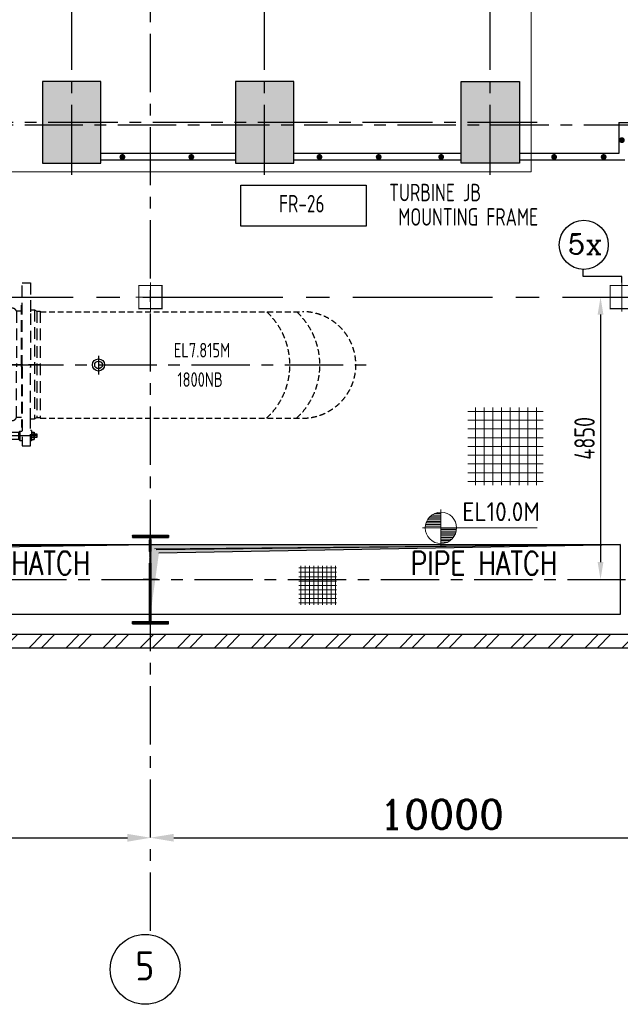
# Model space of a CAD drawing. Extents: x 18893 to 3351893, y -610358 to 406739.
# Tile 36 of 256: x 99788 to 110100, y 322634 to 339539. Entities that reach past the tile are written whole.
import ezdxf
from ezdxf.enums import TextEntityAlignment as Align

# ---------------------------------------------------------------- set-up
doc = ezdxf.new("R2010")
doc.units = 0
doc.header["$LTSCALE"] = 800
doc.header["$MEASUREMENT"] = 0
for name, pattern in [('CENTER', [2, 1.25, -0.25, 0.25, -0.25]), ('CENTER2', [1.125, 0.75, -0.125, 0.125, -0.125]), ('CONTINOUS', [0]), ('HIDDEN', [0.375, 0.25, -0.125])]:
    doc.linetypes.add(name, pattern=pattern)
doc.layers.get('0').update_dxf_attribs({"linetype": 'CONTINUOUS'})
for name, color, linetype in [('0-7-COL', 2, 'CENTER'), ('CENTER', 2, 'CENTER'), ('CL', 2, 'CENTER2'), ('COL', 1, 'CENTER'), ('CW PIPE', 6, 'CONTINUOUS'), ('GRID', 8, 'CENTER'), ('HATCH', 9, 'CONTINUOUS'), ('IPB', 1, 'CONTINUOUS'), ('PIPE OPENING HATCH', 7, 'CONTINUOUS'), ('TGCOL', 2, 'CONTINUOUS'), ('WALL', 6, 'CONTINUOUS')]:
    doc.layers.add(name, color=color, linetype=linetype)
doc.layers.add('DIM', color=4, linetype='CONTINUOUS', lineweight=13)
doc.layers.add('TEXT', color=3, linetype='CONTINUOUS', lineweight=15)
doc.styles.add('ROMANC', font='romanc')
doc.styles.add('ROMANS', font='ISO9.shx', dxfattribs={"width": 0.8})
doc.styles.add('S1', font='SIMPLEX.SHX', dxfattribs={"height": 200})
doc.styles.add('S3', font='ROMANS1.SHX', dxfattribs={"width": 0.8})
doc.styles.get("Standard").update_dxf_attribs({"font": 'ISO9'})
doc.dimstyles.new('STANDARD$0', dxfattribs={"dimtxt": 250, "dimasz": 200, "dimexe": 0, "dimexo": 0, "dimgap": 100, "dimtad": 1, "dimdec": 0, "dimzin": 0, "dimdsep": 46, "dimtxsty": 'S1', "dimcen": 0, "dimadec": 0, "dimazin": 0, "dimtfac": 1, "dimtdec": 0, "dimtmove": 2, "dimatfit": 3, "dimfxl": 0, "dimtolj": 1, "dimtzin": 0, "dimarcsym": 0})

# ---------------------------------------------------------------- blocks, each defined once
blk = doc.blocks.new('*D547')
at = {"layer": 'DIM', "color": 4, "linetype": 'Continuous', "lineweight": -2}
blk.add_line((92438, 325493), (101638, 325493), dxfattribs=at)
at = {"layer": 'DIM', "color": 4, "linetype": 'Continuous'}
for points in [[(92438, 325559), (92438, 325426), (92038, 325493)], [(101638, 325559), (101638, 325426), (102038, 325493)]]:
    blk.add_solid(points, dxfattribs=at)
at = {"layer": 'DIM', "linetype": 'Continuous', "insert": (97664, 325893), "char_height": 500, "attachment_point": 5, "style": 'ROMANC'}
blk.add_mtext('\\A1;10000', dxfattribs=at)
blk = doc.blocks.new('*D548')
at = {"layer": 'DIM', "color": 4, "linetype": 'Continuous', "lineweight": -2}
blk.add_line((102432, 325494), (111632, 325494), dxfattribs=at)
at = {"layer": 'DIM', "color": 4, "linetype": 'Continuous'}
for points in [[(102432, 325560), (102432, 325427), (102032, 325494)], [(111632, 325560), (111632, 325427), (112032, 325494)]]:
    blk.add_solid(points, dxfattribs=at)
at = {"layer": 'DIM', "linetype": 'Continuous', "insert": (107032, 325894), "char_height": 500, "attachment_point": 5, "style": 'ROMANC'}
blk.add_mtext('\\A1;10000', dxfattribs=at)
blk = doc.blocks.new('A$C3BFA195D')
at = {"linetype": 'HIDDEN', "ltscale": 500000}
h = blk.add_hatch(dxfattribs=at)
h.set_pattern_fill('ANSI31', color=256, scale=150, style=0)
h.set_pattern_definition([(45, (-3159.016, -9316.842), (-13.258252, 13.258252), [])])
h.paths.add_polyline_path([(-360, -1858, 0.490497), (-275, -1636), (-485, -1636)])
h.paths.add_polyline_path([(-504, -1603), (-485, -1636), (-275, -1636, 0.470678)])
h = blk.add_hatch(dxfattribs=at)
h.set_pattern_fill('ANSI31', color=256, scale=150, angle=45, style=0)
h.set_pattern_definition([(90, (-3159.016, -9316.842), (-18.75, 4e-15), [])])
h.paths.add_polyline_path([(-485, -1636), (-360, -1858, 0.490497), (-275, -1636)])
h.paths.add_polyline_path([(-504, -1603), (-485, -1636), (-275, -1636, 0.470678)])
at = {"linetype": 'HIDDEN'}
for p, q in [((1057, 0), (-1058, 0)), ((-1058, 0), (-1058, -75)), ((-1058, 0), (-1058, -75)), ((1057, 0), (1057, -75)), ((1057, 0), (1057, -75)), ((-1058, -75), (-830, -75)), ((-1058, -75), (1057, -75)), ((-932, -75), (-932, -275)), ((933, -75), (933, -250)), ((933, -75), (933, -250)), ((933, -75), (933, -275)), ((-1660, -240), (-1660, -1652)), ((-1560, -240), (-1660, -240)), ((-1560, -1652), (-1560, -240)), ((-932, -275), (933, -275)), ((-932, -275), (-915, -300)), ((-932, -275), (-915, -300)), ((914, -325), (-915, -325)), ((-915, -325), (-915, -907)), ((914, -325), (-810, -325)), ((933, -275), (914, -300)), ((914, -325), (914, -417)), ((1734, -1684), (1734, -240)), ((1734, -240), (1874, -240)), ((1874, -240), (1874, -766)), ((-954, -367), (-915, -367)), ((-954, -413), (-954, -367)), ((-915, -413), (-954, -413)), ((914, -417), (-915, -907)), ((0, -402), (0, -646)), ((954, -367), (914, -367)), ((914, -413), (954, -413)), ((914, -417), (1031, -619)), ((954, -413), (954, -367)), ((-1545, -534), (-1560, -534)), ((-1545, -1652), (-1545, -534)), ((-1225, -534), (-1210, -534)), ((-1225, -1652), (-1225, -534)), ((-1210, -1652), (-1210, -534)), ((-1150, -534), (-1210, -534)), ((-1150, -2689), (-1150, -534)), ((1031, -619), (0, -1650)), ((1233, -736), (1031, -619)), ((1325, -626), (1325, -2721)), ((1400, -626), (1325, -626)), ((1385, -1684), (1385, -626)), ((1400, -1684), (1400, -626)), ((1719, -1684), (1719, -626)), ((1719, -626), (1734, -626)), ((-1545, -682), (-1435, -682)), ((-1435, -682), (-1435, -1652)), ((-1335, -682), (-1335, -1652)), ((-1335, -682), (-1225, -682)), ((743, -2564), (1233, -736)), ((1325, -736), (1233, -736)), ((1325, -736), (1325, -2564)), ((1485, -726), (1400, -726)), ((1485, -726), (1485, -1684)), ((1634, -726), (1634, -1684)), ((1719, -726), (1634, -726)), ((1874, -704), (1944, -704)), ((1874, -764), (1874, -1694)), ((1874, -764), (1874, -1694)), ((1944, -704), (1944, -2577)), ((1944, -704), (1984, -726)), ((1984, -726), (1984, -2555)), ((1984, -726), (2044, -726)), ((2044, -726), (2044, -2555)), ((-1090, -996), (-1150, -996)), ((-1090, -996), (-1060, -1008)), ((-1090, -2286), (-1090, -996)), ((-1060, -2274), (-1060, -1008)), ((-1060, -1008), (-856, -1008)), ((-950, -1652), (-950, -1008)), ((-915, -907), (-856, -1008)), ((-856, -1008), (-308, -1958)), ((-1660, -3040), (-1660, -1652)), ((-1620, -1752), (-1620, -1552)), ((-1620, -1552), (-1590, -1552)), ((-1604, -1682), (-1604, -1622)), ((-1590, -1552), (-1590, -1752)), ((-1560, -1652), (-1560, -3040)), ((-1545, -1652), (-1545, -2689)), ((-1435, -2542), (-1435, -1640)), ((-1335, -2542), (-1335, -1652)), ((-1225, -1652), (-1225, -2689)), ((-1210, -1652), (-1210, -2689)), ((-950, -1652), (-950, -2272)), ((-870, -1540), (-830, -1540)), ((-870, -1740), (-870, -1540)), ((-850, -1680), (-850, -1620)), ((-830, -1540), (-830, -1740)), ((0, -1650), (-308, -1958)), ((855, -1741), (907, -1548)), ((892, -1679), (908, -1621)), ((945, -1559), (893, -1752)), ((907, -1548), (945, -1559)), ((1325, -2574), (1325, -1684)), ((1325, -1684), (1325, -2574)), ((1325, -1684), (1325, -2574)), ((1385, -1684), (1385, -2721)), ((1400, -1684), (1400, -2721)), ((1485, -2555), (1485, -1684)), ((1634, -2555), (1634, -1684)), ((1719, -1684), (1719, -2721)), ((1734, -1684), (1734, -3040)), ((1874, -2594), (1874, -1684)), ((1874, -2594), (1874, -1684)), ((-1590, -1752), (-1620, -1752)), ((-830, -1740), (-870, -1740)), ((893, -1752), (855, -1741)), ((237, -2272), (-308, -1958)), ((-1090, -2286), (-1150, -2286)), ((-1090, -2286), (-1060, -2274)), ((-1063, -2272), (237, -2272)), ((743, -2564), (237, -2272)), ((-1545, -2689), (-1560, -2689)), ((-1545, -2542), (-1435, -2542)), ((-1335, -2542), (-1225, -2542)), ((-1225, -2689), (-1210, -2689)), ((-1150, -2689), (-1210, -2689)), ((1325, -2564), (743, -2564)), ((1485, -2555), (1400, -2555)), ((1719, -2555), (1634, -2555)), ((1874, -2577), (1944, -2577)), ((1874, -3040), (1874, -2594)), ((1944, -2577), (1984, -2555)), ((1984, -2555), (2044, -2555)), ((-1773, -2838), (-1770, -2835)), ((-1773, -2838), (-1680, -2838)), ((-1773, -2896), (-1773, -2838)), ((-1770, -2835), (-1680, -2835)), ((-1770, -2899), (-1770, -2835)), ((-1728, -2819), (-1728, -2914)), ((-1680, -2803), (-1724, -2803)), ((-1724, -2803), (-1724, -2898)), ((-1680, -2867), (-1680, -2777)), ((-1680, -2777), (-1660, -2777)), ((-1680, -2867), (-1680, -2957)), ((-1520, -2787), (-1560, -2787)), ((-1520, -2947), (-1520, -2787)), ((-1520, -2787), (-1500, -2803)), ((-1500, -2803), (1674, -2802)), ((-1500, -2803), (-1500, -2930)), ((1400, -2721), (1325, -2721)), ((1694, -2785), (1674, -2802)), ((1674, -2929), (1674, -2802)), ((1694, -2785), (1694, -2945)), ((1694, -2785), (1734, -2785)), ((1719, -2721), (1734, -2721)), ((1894, -2775), (1874, -2775)), ((1894, -2775), (1894, -2955)), ((1894, -2802), (1938, -2802)), ((1894, -2833), (1984, -2833)), ((1894, -2836), (1987, -2836)), ((1938, -2802), (1938, -2833)), ((1938, -2928), (1938, -2833)), ((1942, -2912), (1942, -2818)), ((1987, -2836), (1984, -2833)), ((1984, -2833), (1984, -2897)), ((1987, -2836), (1987, -2894)), ((-1680, -2896), (-1773, -2896)), ((-1773, -2896), (-1770, -2899)), ((-1680, -2899), (-1770, -2899)), ((-1724, -2930), (-1724, -2898)), ((-1680, -2930), (-1724, -2930)), ((-1680, -2957), (-1660, -2957)), ((-1560, -3040), (-1660, -3040)), ((-1520, -2947), (-1560, -2947)), ((-1520, -2947), (-1500, -2930)), ((1674, -2929), (-1500, -2930)), ((1694, -2945), (1674, -2929)), ((1694, -2945), (1734, -2945)), ((1734, -3040), (1874, -3040)), ((1894, -2955), (1874, -2955)), ((1987, -2894), (1894, -2894)), ((1984, -2897), (1894, -2897)), ((1894, -2928), (1938, -2928)), ((1987, -2894), (1984, -2897))]:
    blk.add_line(p, q, dxfattribs=at)
at = {"color": 2, "linetype": 'CENTER'}
for p, q in [((0, 0), (0, -2476)), ((1350, -300), (914, -417)), ((1350, -300), (915, -300)), ((1350, -300), (1031, -619)), ((1233, -736), (1350, -300)), ((1350, -300), (1350, -736)), ((1987, -2865), (-1773, -2865))]:
    blk.add_line(p, q, dxfattribs=at)
at = {"linetype": 'HIDDEN', "ltscale": 100000}
for p, q in [((914, -300), (-915, -300)), ((-982, -390), (-887, -390)), ((982, -390), (887, -390))]:
    blk.add_line(p, q, dxfattribs=at)
at = {"linetype": 'HIDDEN', "ltscale": 500000}
for p, q in [((-915, -300), (-915, -325)), ((914, -325), (914, -300)), ((-1724, -2803), (-1728, -2819)), ((1942, -2818), (1938, -2802)), ((-1728, -2914), (-1724, -2930)), ((1734, -3040), (1874, -3040)), ((1942, -2912), (1938, -2928))]:
    blk.add_line(p, q, dxfattribs=at)
at = {"color": 2, "linetype": 'HIDDEN'}
for p, q in [((0, -662), (362, -1288)), ((988, -1650), (362, -1288)), ((2044, -1650), (-1660, -1650))]:
    blk.add_line(p, q, dxfattribs=at)
at = {"linetype": 'HIDDEN'}
for centre, radius, start, end in [((-1385, -682), 50, 0, 180), ((1560, -756), 80.5, 22.2656, 157.7344), ((-1120, -2253), 1272, 28.2822, 78.0051), ((-403, -1714), 150, 284.8953, 133.5162), ((-298, -2120), 556, 344.1042, 57.6539), ((-1385, -2542), 50, 180, 0), ((1560, -2524), 80.5, 202.2656, 337.7344), ((-1696, -2819), 32, 150.3355, 209.6645), ((-1697, -2819), 31.4, 149.7694, 210.2306), ((-1617, -2867), 112, 163.564, 196.436), ((-1611, -2867), 117, 164.2794, 195.7206), ((1911, -2818), 31.4, 329.7694, 30.2306), ((1910, -2818), 32, 330.3355, 29.6645), ((1826, -2865), 117, 344.2794, 15.7206), ((1831, -2865), 112, 343.564, 16.436), ((-1697, -2914), 31.4, 149.7694, 210.2306), ((-1696, -2914), 32, 150.3355, 209.6645), ((1911, -2912), 31.4, 329.7694, 30.2306), ((1910, -2912), 32, 330.3355, 29.6645)]:
    blk.add_arc(centre, radius, start, end, dxfattribs=at)
blk = doc.blocks.new('A$C46F14D0A')
for p, q in [((0, 250), (0, -250)), ((-250, 0), (250, 0))]:
    blk.add_line(p, q)
at = {"const_width": 20, "flags": 128}
blk.add_lwpolyline([(-200, -200), (200, -200), (200, 200), (-200, 200)], close=True, dxfattribs=at)
blk = doc.blocks.new('A$C41E52089')
at = {"layer": 'COL'}
h = blk.add_hatch(dxfattribs=at)
h.set_pattern_fill('ANSI31', color=256, scale=100, style=0)
h.paths.add_polyline_path([(310, -720), (0, -720), (0, -760), (310, -760)])
h.paths.add_polyline_path([(0, -720), (-310, -720), (-310, -760), (0, -760)])
h.paths.add_polyline_path([(0, 0), (-13, 0), (-13, -720), (0, -720)])
h.paths.add_polyline_path([(0, 720), (-13, 720), (-13, 0), (0, 0)])
h.paths.add_polyline_path([(12, 0), (0, 0), (0, -720), (12, -720)])
h.paths.add_polyline_path([(12, 720), (0, 720), (0, 0), (12, 0)])
h.paths.add_polyline_path([(310, 760), (0, 760), (0, 720), (12, 720), (310, 720)])
h.paths.add_polyline_path([(0, 760), (-310, 760), (-310, 720), (0, 720)])
for p, q in [((-310, 760), (310, 760)), ((-310, 760), (-310, 720)), ((-310, 720), (310, 720)), ((-13, -720), (-13, 720)), ((12, -720), (12, 720)), ((310, 760), (310, 720)), ((-310, -720), (310, -720)), ((-310, -760), (-310, -720)), ((-310, -760), (310, -760)), ((310, -760), (310, -720))]:
    blk.add_line(p, q, dxfattribs=at)
at = {"layer": 'COL', "color": 2}
for p, q in [((0, -800), (0, 800)), ((123, 0), (-123, 0))]:
    blk.add_line(p, q, dxfattribs=at)
blk = doc.blocks.new('*X33')
at = {"color": 0}
for p, q in [((36092, 29275), (36330, 29275)), ((36102, 29300), (36330, 29300)), ((36115, 29325), (36330, 29325)), ((36132, 29350), (36330, 29350)), ((36154, 29375), (36330, 29375)), ((36183, 29400), (36330, 29400)), ((36226, 29425), (36330, 29425)), ((36080, 29200), (36330, 29200)), ((36081, 29225), (36330, 29225)), ((36085, 29250), (36330, 29250))]:
    blk.add_line(p, q, dxfattribs=at)
blk = doc.blocks.new('LL')
for p, q in [((-711, 0), (-711, 423)), ((-1136, 0), (-711, 0)), ((1493, 0), (-711, 0)), ((-711, 0), (-711, -418))]:
    blk.add_line(p, q)
for start, end in [(90, 180), (0, 90), (180, 270), (270, 0)]:
    blk.add_arc((-711, 0), 360, start, end)
at = {"xscale": 1.440000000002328, "yscale": 1.440000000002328, "zscale": 1.440000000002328}
blk.add_blockref('*X33', (-53026, -42044), dxfattribs=at)
at = {"xscale": 1.440000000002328, "yscale": 1.440000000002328, "zscale": 1.440000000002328, "rotation": 180}
blk.add_blockref('*X33', (51604, 42044), dxfattribs=at)
blk = doc.blocks.new('*D628')
at = {"layer": 'DIM', "color": 9, "lineweight": -2}
for p, q in [((109421, 334776), (109760, 334776)), ((109760, 334476), (109760, 330226)), ((109421, 329926), (109760, 329926))]:
    blk.add_line(p, q, dxfattribs=at)
at = {"layer": 'DIM', "color": 9}
for points in [[(109710, 334476), (109810, 334476), (109760, 334776)], [(109710, 330226), (109810, 330226), (109760, 329926)]]:
    blk.add_solid(points, dxfattribs=at)
at = {"layer": 'DIM', "insert": (109485, 332351), "char_height": 350, "attachment_point": 5, "rotation": 90, "style": 'ROMANS'}
blk.add_mtext('\\A1;4850', dxfattribs=at)
blk = doc.blocks.new('A$C75E96852')
at = {"layer": 'DIM'}
h = blk.add_hatch(dxfattribs=at)
h.set_pattern_fill('ANSI37', color=256, scale=600, angle=45, style=0)
h.set_pattern_definition([(90, (14011.86, -48324.66), (-75, 1e-14), []), (180, (14011.86, -48324.66), (-1e-14, -75), [])])
h.paths.add_polyline_path([(45194, 235), (44546, 235), (44546, -431), (45194, -431)])
at = {"layer": 'PIPE OPENING HATCH', "lineweight": -2}
for points in [[(32072, 530), (32000, -600), (32000, 598), (42000, 598)], [(42072, 530), (42000, -600), (42000, 598), (50065, 600)]]:
    blk.add_hatch(color=1, dxfattribs=at).paths.add_polyline_path(points)
at = {"layer": 'PIPE OPENING HATCH'}
h = blk.add_hatch(color=1, dxfattribs=at)
h.paths.add_polyline_path([(32084, 0), (32016, 0), (32016, -485)])
h.paths.add_polyline_path([(42000, 600), (32016, 600), (32016, 0), (32044, 0), (32084, 0), (32147, 458)])
blk.add_hatch(color=1, dxfattribs=at).paths.add_polyline_path([(50066, 600), (42099, 509), (42012, -600), (42012, 600)])
h = blk.add_hatch(color=1, dxfattribs=at)
h.paths.add_polyline_path([(42084, 0), (42016, 0), (42016, -485)])
h.paths.add_polyline_path([(50065, 600), (42016, 600), (42016, 0), (42044, 0), (42084, 0), (42147, 458)])
at = {"layer": 'PIPE OPENING HATCH', "color": 1, "lineweight": -2}
for p, q in [((32000, 600), (42000, 600)), ((42000, 598), (32072, 530)), ((50065, 600), (42072, 530))]:
    blk.add_line(p, q, dxfattribs=at)
at = {"layer": 'PIPE OPENING HATCH', "color": 1}
for p, q in [((32147, 458), (42000, 600)), ((50065, 600), (42099, 509)), ((42147, 458), (50065, 600))]:
    blk.add_line(p, q, dxfattribs=at)
for points in [[(32000, 600), (42000, 600), (42000, -600), (32000, -600)], [(42000, 600), (50065, 600), (50065, -600), (42000, -600)]]:
    blk.add_lwpolyline(points, close=True, dxfattribs=at)
at = {"layer": 'TEXT', "style": 'S3', "width": 0.8}
for p in [(39708, 84), (47727, 80)]:
    blk.add_text('PIPE HATCH', height=400, dxfattribs=at).set_placement(p, align=Align.CENTER)
blk = doc.blocks.new('TG DECK')
at = {"layer": 'HATCH'}
h = blk.add_hatch(dxfattribs=at)
h.set_pattern_fill('AR-CONC', color=256, scale=50, style=0)
h.set_pattern_definition([(50, (-234270.1, -192712), (358.6301, -31.37607), [37.5, -412.5]), (355, (-234270.1, -192712), (-69.37567, 376.09607), [30, -330]), (100.451444, (-234240.2, -192714.6), (289.25442, 344.72), [31.8701, -350.57106]), (46.1842, (-234270.1, -192612), (533.62067, -82.75964), [56.25, -618.75]), (96.63564, (-234225.63, -192618.9), (467.331, 487.0593), [47.8052, -525.8569]), (351.18416, (-234270.1, -192612), (467.331, 487.0593), [45, -495]), (21, (-234220.1, -192637), (298.45353, -201.30945), [37.5, -412.5]), (326, (-234220.1, -192637), (121.65767, 362.57502), [30, -330]), (71.451445, (-234195.23, -192653.77), (420.1112, 161.26558), [31.8701, -350.57106]), (37.5, (-234270.1, -192712), (6.079928, 166.446927), [0, -326, 0, -335, 0, -331.25]), (7.5, (-234270.1, -192712), (131.53477, 197.205856), [0, -191, 0, -318.5, 0, -126.25]), (327.5, (-234381.6, -192712), (266.911218, -11.277436), [0, -125, 0, -390, 0, -517.5]), (317.5, (-234431.6, -192712), (291.59308, 50.05249), [0, -162.5, 0, -259, 0, -367.5])])
h.paths.add_polyline_path([(243271, -69588), (242271, -69588), (242271, -70988), (243271, -70988)])
h.paths.add_polyline_path([(238396, -69588), (239396, -69588), (239396, -70988), (238396, -70988)])
h.paths.add_polyline_path([(236086, -70988), (235086, -70988), (235086, -69588), (236086, -69588)])
h.paths.add_polyline_path([(226286, -69588), (226286, -70988), (227286, -70988), (227286, -69588)])
h.paths.add_polyline_path([(226086, -71938), (227286, -71938), (227286, -72938), (226086, -72938)])
h.paths.add_polyline_path([(218887, -71938), (220087, -71938), (220087, -72938), (218887, -72938)])
h.paths.add_polyline_path([(212046, -71938), (212046, -72938), (213046, -72938), (213046, -71938)])
h.paths.add_polyline_path([(218887, -78938), (220087, -78938), (220087, -77938), (218887, -77938)])
h.paths.add_polyline_path([(226086, -78938), (227286, -78938), (227286, -77938), (226086, -77938)])
h.paths.add_polyline_path([(226286, -81288), (226286, -79888), (227286, -79888), (227286, -81288)])
h.paths.add_polyline_path([(236086, -79888), (235086, -79888), (235086, -81288), (236086, -81288)])
h.paths.add_polyline_path([(238396, -81288), (239396, -81288), (239396, -79888), (238396, -79888)])
h.paths.add_polyline_path([(243271, -81288), (242271, -81288), (242271, -79888), (243271, -79888)])
at = {"layer": 'CL', "ltscale": 2}
for p, q in [((235586, -81488), (235586, -69388)), ((238896, -81488), (238896, -69388)), ((242771, -81488), (242771, -69338)), ((243578, -80588), (225799, -80588))]:
    blk.add_line(p, q, dxfattribs=at)
at = {"layer": 'TGCOL'}
for points in [[(236086, -79888), (235086, -79888), (235086, -81288), (236086, -81288)], [(238396, -81288), (239396, -81288), (239396, -79888), (238396, -79888)], [(243271, -81288), (242271, -81288), (242271, -79888), (243271, -79888)]]:
    blk.add_lwpolyline(points, close=True, dxfattribs=at)
blk = doc.blocks.new('A$C71B3771A')
at = {"layer": 'DIM', "linetype": 'CONTINOUS', "ltscale": 1.5, "flags": 128}
blk.add_lwpolyline([(12285, 6000), (-5035, 6000), (-6185, 4000), (-19340, 4000), (-19340, -4000), (-6185, -4000), (-5035, -6000), (12285, -6000), (12285, 6000)], dxfattribs=at)
blk.add_blockref('TG DECK', (-231186, 75438))
blk = doc.blocks.new('*D728')
at = {"layer": 'DIM', "color": 9, "lineweight": -2}
for p, q in [((109421, 334776), (109760, 334776)), ((109760, 334476), (109760, 330226)), ((109421, 329926), (109760, 329926))]:
    blk.add_line(p, q, dxfattribs=at)
at = {"layer": 'DIM', "color": 9}
for points in [[(109710, 334476), (109810, 334476), (109760, 334776)], [(109710, 330226), (109810, 330226), (109760, 329926)]]:
    blk.add_solid(points, dxfattribs=at)
at = {"layer": 'DIM', "insert": (109485, 332351), "char_height": 350, "attachment_point": 5, "rotation": 90, "style": 'ROMANS'}
blk.add_mtext('\\A1;4850', dxfattribs=at)

msp = doc.modelspace()

# ---------------------------------------------------------------- hatches: boundary and pattern name
at = {"layer": 'DIM'}
h = msp.add_hatch(dxfattribs=at)
h.set_pattern_fill('ANSI37', color=256, scale=1200, angle=45, style=0)
h.set_pattern_definition([(90, (46410.7, 235761.36), (-150, 3e-14), []), (180, (46410.7, 235761.36), (-3e-14, -150), [])])
h.paths.add_polyline_path([(108775.89, 332881.03), (107479.47, 332881.03), (107479.47, 331548.15), (108775.89, 331548.15)])
at = {"layer": 'HATCH'}
h = msp.add_hatch(dxfattribs=at)
h.set_pattern_fill('ANSI32', color=256, scale=1200, style=0)
h.set_pattern_definition([(45, (46410.7, 235761.36), (-318.198, 318.198), []), (45, (46622.83, 235761.36), (-318.198, 318.198), [])])
h.paths.add_polyline_path([(87969.21, 328986.05), (82031.71, 328986.05), (82031.71, 328756.05), (87969.21, 328756.05)])
h.paths.add_polyline_path([(92031.71, 328986.05), (88199.21, 328986.05), (88199.21, 328756.05), (92031.71, 328756.05)])
h.paths.add_polyline_path([(102031.71, 328986.05), (92031.71, 328986.05), (92031.71, 328756.05), (102031.71, 328756.05)])
h.paths.add_polyline_path([(112031.71, 328986.05), (102031.71, 328986.05), (102031.71, 328756.05), (112031.71, 328756.05)])
h.paths.add_polyline_path([(122031.71, 328986.05), (112031.71, 328986.05), (112031.71, 328756.05), (122031.71, 328756.05)])

# ---------------------------------------------------------------- linework, layer by layer
at = {"color": 2}
for p, q in [((110076.71, 337776.05), (111831.71, 337776.05)), ((110076.71, 337776.05), (110076.71, 337240.19)), ((103491.98, 337240.19), (101181.98, 337240.19)), ((103491.98, 337126.05), (101181.98, 337126.05)), ((107366.71, 337240.19), (104491.98, 337240.19)), ((107366.71, 337126.05), (104491.98, 337126.05)), ((110076.71, 337240.19), (108366.71, 337240.19)), ((110176.71, 337126.05), (108366.71, 337126.05))]:
    msp.add_line(p, q, dxfattribs=at)
at = {"color": 7, "const_width": 50}
for points in [[(110126.71, 337445.77, 1), (110126.71, 337495.77, 1)], [(101550.86, 337156.81, 1), (101550.86, 337206.81, 1)], [(102734.2, 337156.81, 1), (102734.2, 337206.81, 1)], [(104934.47, 337156.81, 1), (104934.47, 337206.81, 1)], [(105951.4, 337156.81, 1), (105951.4, 337206.81, 1)], [(107023.81, 337156.81, 1), (107023.81, 337206.81, 1)], [(108962.42, 337156.81, 1), (108962.42, 337206.81, 1)], [(109813.71, 337156.81, 1), (109813.71, 337206.81, 1)]]:
    msp.add_lwpolyline(points, format="xyb", close=True, dxfattribs=at)
at = {"layer": '0-7-COL', "color": 6, "linetype": 'Continuous'}
for centre, radius in [((109472.26, 335673.51), 421.2), ((101941.69, 323233.78), 600)]:
    msp.add_circle(centre, radius, dxfattribs=at)
at = {"layer": 'CENTER', "ltscale": 0.5}
msp.add_line((101140.71, 333767.86), (101140.71, 333447.11), dxfattribs=at)
at = {"layer": 'CW PIPE', "linetype": 'HIDDEN', "ltscale": 0.5}
for p, q in [((100140.71, 334525.55), (104644.64, 334525.55)), ((100140.71, 332696.55), (104644.64, 332696.55))]:
    msp.add_line(p, q, dxfattribs=at)
at = {"layer": 'CW PIPE', "ltscale": 0.5}
for radius in [104.43, 65.83]:
    msp.add_circle((101140.71, 333611.05), radius, dxfattribs=at)
at = {"layer": 'CW PIPE', "linetype": 'HIDDEN', "ltscale": 0.5}
for centre, radius, start, end in [((103183.79, 333610.27), 1242.69, 312.67564, 47.511375), ((103698.95, 333610.27), 1242.69, 312.67564, 47.511375), ((104644.64, 333611.05), 914.5, 270, 90)]:
    msp.add_arc(centre, radius, start, end, dxfattribs=at)
at = {"layer": 'GRID'}
for p, q in [((102031.71, 323896.19), (102031.71, 382884.86)), ((128074.36, 337726.05), (70217.63, 337726.05)), ((88339.42, 333611.05), (105734.72, 333611.05)), ((53190.34, 329926.05), (165293.46, 329926.05))]:
    msp.add_line(p, q, dxfattribs=at)
at = {"layer": 'GRID', "linetype": 'CENTER2', "ltscale": 4}
msp.add_line((91104.46, 334776.05), (110549.74, 334776.05), dxfattribs=at)
at = {"layer": 'GRID', "linetype": 'CENTER2', "ltscale": 4, "flags": 128}
msp.add_lwpolyline([(110126.71, 335026.05), (110126.71, 335127.01), (109463.07, 335127.01), (109463.07, 335252.41)], dxfattribs=at)
at = {"layer": 'IPB'}
msp.add_lwpolyline([(103584.26, 336695.6), (105734.26, 336695.6), (105734.26, 335995.6), (103584.26, 335995.6)], close=True, dxfattribs=at)
at = {"layer": 'WALL'}
for p, q in [((82031.71, 328986.05), (122631.71, 328986.05)), ((82031.71, 328756.05), (122631.71, 328756.05))]:
    msp.add_line(p, q, dxfattribs=at)

# ---------------------------------------------------------------- block references
at = {"layer": 'COL'}
msp.add_blockref('A$C41E52089', (102031.71, 329926.05), dxfattribs=at)
at = {"layer": 'CW PIPE'}
msp.add_blockref('A$C3BFA195D', (98096.71, 335261.05), dxfattribs=at)
at = {"layer": 'DIM'}
for name, p in [('A$C71B3771A', (96281.71, 342926.05)), ('A$C46F14D0A', (102031.71, 334776.05)), ('A$C46F14D0A', (110126.71, 334776.05)), ('A$C75E96852', (60031.71, 329926.05))]:
    msp.add_blockref(name, p, dxfattribs=at)
ref = msp.add_blockref('LL', (107552.77, 330813.8), dxfattribs=dict(at, xscale=0.75, yscale=0.75, zscale=0.75))
ref.add_attrib('LEVEL', 'EL10.0M', (107386.47, 330929.44), dxfattribs={"layer": '0', "height": 324, "flags": 4})

# ---------------------------------------------------------------- texts
at = {"layer": '0-7-COL', "color": 6, "linetype": 'Continuous', "style": 'ROMANS'}
msp.add_text('5', height=500, dxfattribs=at).set_placement((101935.82, 323292.83), align=Align.MIDDLE)
at = {"layer": 'TEXT', "style": 'ROMANS', "width": 0.8}
for s, p in [('TURBINE JB', (106920.7, 336421.59)), ('FR-26', (104630.24, 336229.58)), ('MOUNTING FRAME', (107487.36, 336002.34))]:
    msp.add_text(s, height=300, dxfattribs=at).set_placement(p, align=Align.CENTER)
at = {"layer": 'TEXT', "style": 'ROMANC'}
msp.add_text('5x', height=350, dxfattribs=at).set_placement((109497.36, 335686.93), align=Align.MIDDLE)
at = {"layer": 'TEXT', "width": 0.8}
for s, p in [('EL7.815M', (102434.17, 333739.53)), ('1800NB', (102495.03, 333234.81))]:
    msp.add_text(s, height=250, dxfattribs=at).set_placement(p)

# ---------------------------------------------------------------- dimensions: what is measured, and where the dimension line sits
at = {"layer": 'DIM'}
for picture in ['*D628', '*D728']:
    dim = msp.add_linear_dim(base=(109759.81, 329926.05), p1=(109421.42, 334776.05), p2=(109421.42, 329926.05), angle=90, dimstyle='STANDARD$0', override={"dimtxt": 350, "dimasz": 300, "dimtxsty": 'ROMANS', "dimclrd": 9, "dimclre": 9, "dimclrt": 256, "dimtix": 1, "dimtmove": 0}, dxfattribs=at)
    dim.commit()
    dim.dimension.update_dxf_attribs({"geometry": picture, "text_midpoint": (109484.81, 332351.05)})
at = {"layer": 'DIM', "linetype": 'Continuous'}
dim = msp.add_linear_dim(base=(102037.58, 325492.76), p1=(92037.58, 325492.76), p2=(102037.58, 325492.76), dimstyle='STANDARD$0', override={"dimscale": 100, "dimtxt": 5, "dimasz": 4, "dimgap": 1.5, "dimtxsty": 'ROMANC', "dimclrd": 4, "dimclre": 256, "dimclrt": 256, "dimtix": 1}, dxfattribs=at)
dim.commit()
dim.dimension.update_dxf_attribs({"geometry": '*D547', "text_midpoint": (97664.32, 325892.76), "dimtype": 160})
dim = msp.add_linear_dim(base=(112031.71, 325493.74), p1=(102031.71, 325493.74), p2=(112031.71, 325493.74), dimstyle='STANDARD$0', override={"dimscale": 100, "dimtxt": 5, "dimasz": 4, "dimgap": 1.5, "dimtxsty": 'ROMANC', "dimclrd": 4, "dimclre": 256, "dimclrt": 256, "dimtix": 1}, dxfattribs=at)
dim.commit()
dim.dimension.update_dxf_attribs({"geometry": '*D548', "text_midpoint": (107031.71, 325893.74)})

doc.saveas('drawing.dxf')
